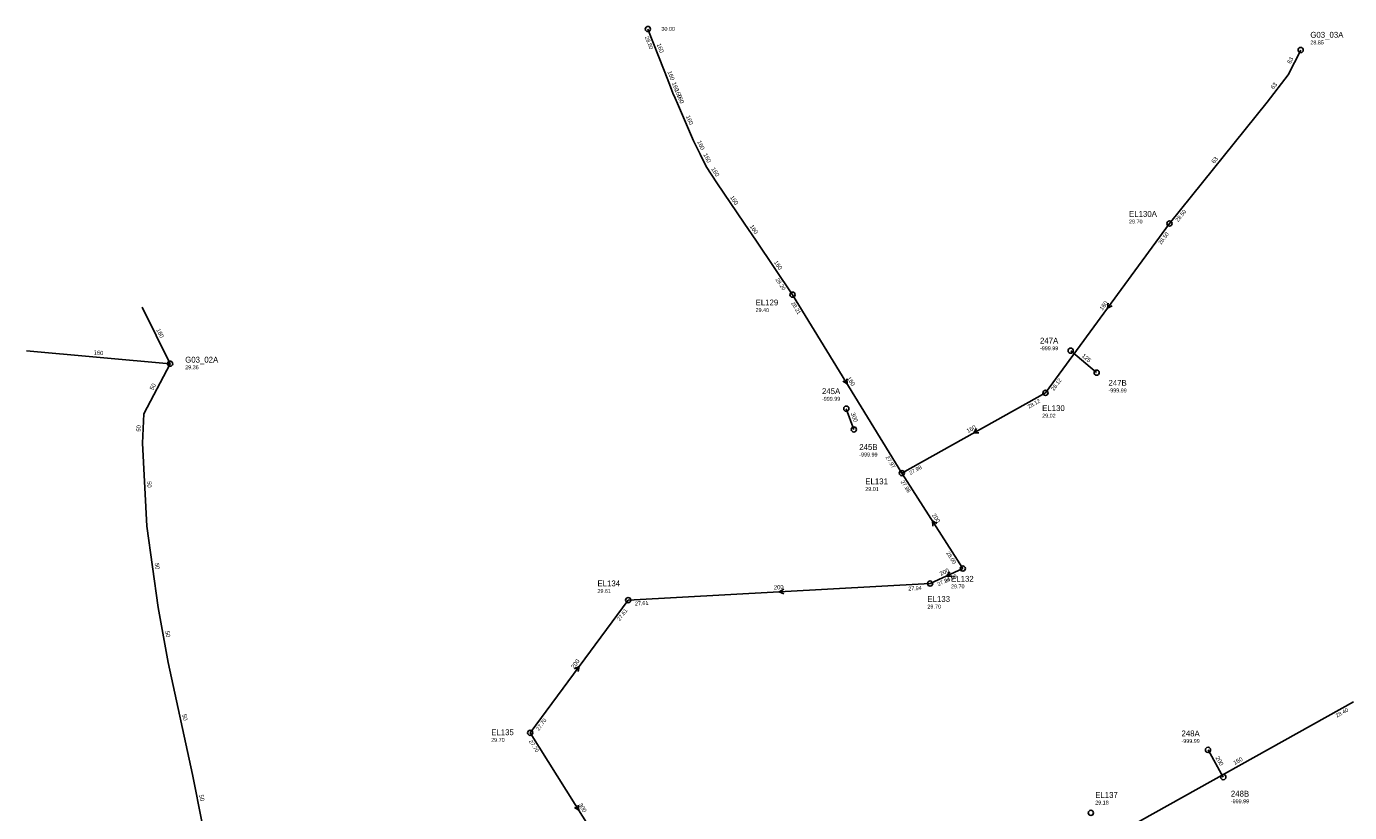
# Model space of a CAD drawing. Header units: metres. Extents: x 179992 to 198392, y 351761 to 369438.
# Tile 42 of 194: x 183507 to 183914, y 359370 to 359612. Entities that reach past the tile are written whole.
import ezdxf

# ---------------------------------------------------------------- set-up
doc = ezdxf.new("R2010")
doc.units = ezdxf.units.M

msp = doc.modelspace()

# ---------------------------------------------------------------- linework, layer by layer
at = {"layer": 'B-WE-RI-DRAINAGE-DRAIN', "linetype": 'Continuous'}
for points in [[(183761.126, 359488.245), (183758.778, 359494.63)], [(183874.725, 359381.271), (183870.023, 359389.643)]]:
    msp.add_lwpolyline(points, dxfattribs=at)
at = {"layer": 'B-WE-RI-DRAINAGE-DRAIN_BETON_125', "linetype": 'Continuous'}
msp.add_lwpolyline([(183835.773, 359505.718), (183827.787, 359512.471)], dxfattribs=at)
at = {"layer": 'B-WE-RI-DRAINAGE-RIOOLPUT_INSPECTIEPUT'}
for centre in [(183827.79, 359512.47), (183835.77, 359505.72), (183758.78, 359494.63), (183761.13, 359488.24), (183870.02, 359389.64), (183874.73, 359381.27)]:
    msp.add_circle(centre, 0.8, dxfattribs=at)
at = {"layer": 'B-WE-RI-GWA-RIOOLLEIDING', "linetype": 'Continuous'}
for points in [[(183697.78, 359611.43), (183702.774, 359598.657), (183704.422, 359594.445), (183705.484, 359591.733), (183706.163, 359590.198), (183706.853, 359588.571), (183711.837, 359577.084), (183713.819, 359572.955), (183715.738, 359569.174), (183718.993, 359564.147), (183727.377, 359551.742), (183731.127, 359546.184), (183742.25, 359529.7)], [(183742.25, 359529.7), (183775.89, 359474.8)], [(183775.89, 359474.8), (183794.62, 359445.43)], [(183794.62, 359445.43), (183784.56, 359440.81)], [(183784.56, 359440.81), (183691.71, 359435.73)], [(183841.419, 359356.759), (183846.073, 359359.69), (183845.204, 359365.594), (183914.77, 359404.44)]]:
    msp.add_lwpolyline(points, dxfattribs=at)
at = {"layer": 'B-WE-RI-GWA-RIOOLLEIDING_BETON_300', "linetype": 'Continuous'}
msp.add_lwpolyline([(183661.58, 359394.9), (183691.46, 359347.24)], dxfattribs=at)
at = {"layer": 'B-WE-RI-GWA-RIOOLLEIDING_PVC_160', "linetype": 'Continuous'}
for points in [[(183820.02, 359499.5), (183858.16, 359551.59)], [(183820.02, 359499.5), (183775.89, 359474.8)]]:
    msp.add_lwpolyline(points, dxfattribs=at)
at = {"layer": 'B-WE-RI-GWA-RIOOLLEIDING_PVC_200', "linetype": 'Continuous'}
msp.add_lwpolyline([(183691.71, 359435.73), (183661.58, 359394.9)], dxfattribs=at)
at = {"layer": 'B-WE-RI-GWA-RIOOLPUT_INSPECTIEPUT'}
for centre in [(183858.16, 359551.59), (183742.25, 359529.7), (183820.02, 359499.5), (183775.89, 359474.8), (183794.62, 359445.43), (183784.56, 359440.81), (183691.71, 359435.73), (183661.58, 359394.9), (183834.01, 359370.26)]:
    msp.add_circle(centre, 0.8, dxfattribs=at)
at = {"layer": 'B-WE-RI-GWA_STROMINGSRICHTING'}
for points in [[(183839.36, 359527.13), (183839.09, 359525.55), (183840.52, 359526.28)], [(183758.93, 359503.85), (183759.07, 359502.25), (183757.7, 359503.1)], [(183798.86, 359488.48), (183797.96, 359487.15), (183799.56, 359487.23)], [(183786.64, 359459.29), (183785.26, 359460.11), (183785.42, 359458.51)], [(183790.6, 359444.38), (183789.59, 359443.12), (183791.2, 359443.07)], [(183739.53, 359439.07), (183738.14, 359438.27), (183739.61, 359437.63)], [(183675.21, 359414.58), (183676.64, 359415.32), (183676.37, 359413.73)], [(183676.37, 359372.67), (183676.52, 359371.07), (183675.15, 359371.91)]]:
    msp.add_lwpolyline(points, dxfattribs=at)
at = {"layer": 'B-WE-RI-PERSLEIDING-POMPPUT'}
msp.add_circle((183898.53, 359604.98), 0.8, dxfattribs=at)
at = {"layer": 'B-WE-RI-PERSLEIDING_PP_50', "linetype": 'Continuous'}
msp.add_lwpolyline([(183550.83, 359508.46), (183542.755, 359493.067), (183542.37, 359484.026), (183543.717, 359458.441), (183547.18, 359433.433), (183550.257, 359416.505), (183557.76, 359382.071), (183560.645, 359367.067), (183560.85, 359360.65)], dxfattribs=at)
at = {"layer": 'B-WE-RI-PERSLEIDING_PP_63', "linetype": 'Continuous'}
msp.add_lwpolyline([(183858.16, 359551.59), (183888.221, 359588.912), (183894.633, 359597.376), (183898.534, 359604.982)], dxfattribs=at)
at = {"layer": 'B-WE-RI-RIOOLPUT_INSPECTIEPUT'}
msp.add_circle((183697.78, 359611.43), 0.8, dxfattribs=at)
at = {"layer": 'B-WE-RI-VWA-POMPPUT'}
msp.add_circle((183550.83, 359508.46), 0.8, dxfattribs=at)
at = {"layer": 'B-WE-RI-VWA-RIOOLLEIDING', "linetype": 'Continuous'}
for points in [[(183542.21, 359525.85), (183550.83, 359508.46)], [(183506.66, 359512.41), (183550.83, 359508.46)]]:
    msp.add_lwpolyline(points, dxfattribs=at)

# ---------------------------------------------------------------- texts
at = {"layer": 'B-WE-RI-DRAINAGE_AFM'}
for s, rotation, p in [('125', -40.22, (183831.1, 359510.69)), ('300', -69.81, (183760.15, 359493.18)), ('200', -60.68, (183872.29, 359387.23))]:
    msp.add_text(s, height=1.3, rotation=rotation, dxfattribs=at).set_placement(p)
at = {"layer": 'B-WE-RI-DRAINAGE_PUTDEKSELNIVEAU'}
for p in [(183818.35, 359512.62), (183839.4, 359499.63), (183751.3, 359497.07), (183762.77, 359479.89), (183861.86, 359391.76), (183877.05, 359373.23)]:
    msp.add_text('-999.99', height=1.2, dxfattribs=at).set_placement(p)
at = {"layer": 'B-WE-RI-DRAINAGE_PUTNUMMER'}
for s, p in [('247A', (183818.35, 359514.66)), ('247B', (183839.4, 359501.67)), ('245A', (183751.3, 359499.11)), ('245B', (183762.77, 359481.93)), ('248A', (183861.86, 359393.8)), ('248B', (183877.05, 359375.27))]:
    msp.add_text(s, height=1.8, dxfattribs=at).set_placement(p)
at = {"layer": 'B-WE-RI-GWA_AFM'}
for s, rotation, p in [('160', -68.65, (183700.45, 359606.75)), ('160', -68.63, (183703.76, 359598.28)), ('160', -68.62, (183705.12, 359594.82)), ('160', -66.14, (183705.92, 359592.72)), ('160', -67.02, (183706.62, 359591.12)), ('160', -66.54, (183709.43, 359584.56)), ('160', -64.36, (183712.86, 359576.78)), ('160', -63.09, (183714.77, 359572.82)), ('160', -57.08, (183717.17, 359568.39)), ('160', -55.95, (183722.96, 359559.66)), ('160', -55.99, (183729.02, 359550.69)), ('160', -55.99, (183736.46, 359539.66)), ('160', 53.79, (183837.54, 359524.74)), ('160', -58.5, (183758.92, 359504)), ('160', 29.24, (183796.21, 359487.09)), ('200', -57.47, (183785.06, 359461.86)), ('200', 24.67, (183787.85, 359443.18)), ('200', 3.13, (183736.54, 359438.97)), ('200', 53.57, (183675.09, 359414.53)), ('160', 29.18, (183878.24, 359384.96)), ('300', -57.91, (183676.35, 359372.79))]:
    msp.add_text(s, height=1.3, rotation=rotation, dxfattribs=at).set_placement(p)
at = {"layer": 'B-WE-RI-GWA_BOB'}
for s, rotation, p in [('28.80', -68.65, (183696.83, 359608.91)), ('28.50', 53.79, (183855.6, 359545.04)), ('28.20', -55.99, (183736.95, 359534.33)), ('28.21', -58.5, (183741.76, 359527.05)), ('28.12', 53.79, (183822.65, 359500.05)), ('28.12', 29.24, (183814.97, 359494.61)), ('27.97', -58.5, (183770.8, 359479.66)), ('27.98', 29.24, (183778.51, 359474.21)), ('27.98', -57.47, (183775.45, 359472.15)), ('28.00', -57.47, (183789.45, 359450.2)), ('27.94', 24.67, (183787.13, 359440.01)), ('28.00', 24.67, (183789.19, 359440.96)), ('27.94', 3.13, (183777.87, 359438.64)), ('27.61', 3.13, (183693.81, 359434.04)), ('27.61', 53.57, (183689.12, 359429.19)), ('28.40', 29.18, (183909.71, 359399.55)), ('27.70', 53.57, (183664.22, 359395.44)), ('27.70', -57.91, (183661.12, 359392.25))]:
    msp.add_text(s, height=1.2, rotation=rotation, dxfattribs=at).set_placement(p)
at = {"layer": 'B-WE-RI-GWA_PUTDEKSELNIVEAU'}
for s, p in [('29.70', (183845.74, 359551.61)), ('29.40', (183730.89, 359524.36)), ('29.02', (183819.02, 359491.86)), ('29.01', (183764.62, 359469.32)), ('29.61', (183682.26, 359437.93)), ('29.70', (183791, 359439.34)), ('29.70', (183783.73, 359433.14)), ('29.70', (183649.58, 359392.13)), ('29.18', (183835.33, 359372.83))]:
    msp.add_text(s, height=1.2, dxfattribs=at).set_placement(p)
at = {"layer": 'B-WE-RI-GWA_PUTNUMMER'}
for s, p in [('EL130A', (183845.74, 359553.65)), ('EL129', (183730.89, 359526.4)), ('EL130', (183819.02, 359493.9)), ('EL131', (183764.62, 359471.36)), ('EL132', (183791, 359441.38)), ('EL134', (183682.26, 359439.97)), ('EL133', (183783.73, 359435.18)), ('EL135', (183649.58, 359394.17)), ('EL137', (183835.33, 359374.87))]:
    msp.add_text(s, height=1.8, dxfattribs=at).set_placement(p)
at = {"layer": 'B-WE-RI-PERSLEIDING_AFM'}
for s, rotation, p in [('63', 62.85, (183895.42, 359600.61)), ('63', 52.85, (183890.18, 359592.78)), ('63', 51.15, (183871.92, 359569.93)), ('50', 62.32, (183545.62, 359500.21)), ('50', 87.56, (183541.74, 359487.53)), ('50', -86.99, (183543.78, 359472.29)), ('50', -82.12, (183546.09, 359447.08)), ('50', -79.7, (183549.3, 359426.14)), ('50', -77.71, (183554.56, 359400.48)), ('50', -79.12, (183559.77, 359375.74))]:
    msp.add_text(s, height=1.3, rotation=rotation, dxfattribs=at).set_placement(p)
at = {"layer": 'B-WE-RI-PERSLEIDING_BOB'}
msp.add_text('28.50', height=1.2, rotation=51.15, dxfattribs=at).set_placement((183860.82, 359552.02))
at = {"layer": 'B-WE-RI-PERSLEIDING_PUTDEKSELNIVEAU'}
msp.add_text('28.85', height=1.2, dxfattribs=at).set_placement((183901.49, 359606.72))
at = {"layer": 'B-WE-RI-PERSLEIDING_PUTNUMMER'}
msp.add_text('G03_03A', height=1.8, dxfattribs=at).set_placement((183901.49, 359608.76))
at = {"layer": 'B-WE-RI-VWA_AFM'}
for rotation, p in [(-63.63, (183546.53, 359518.91)), (-5.11, (183527.27, 359511.34))]:
    msp.add_text('160', height=1.3, rotation=rotation, dxfattribs=at).set_placement(p)
at = {"layer": 'B-WE-RI-VWA_PUTDEKSELNIVEAU'}
msp.add_text('29.36', height=1.2, dxfattribs=at).set_placement((183555.47, 359506.76))
at = {"layer": 'B-WE-RI-VWA_PUTNUMMER'}
msp.add_text('G03_02A', height=1.8, dxfattribs=at).set_placement((183555.47, 359508.8))
at = {"layer": 'B-WE-RI_PUTDEKSELNIVEAU'}
msp.add_text('30.00', height=1.2, dxfattribs=at).set_placement((183701.94, 359610.89))

doc.saveas('drawing.dxf')
